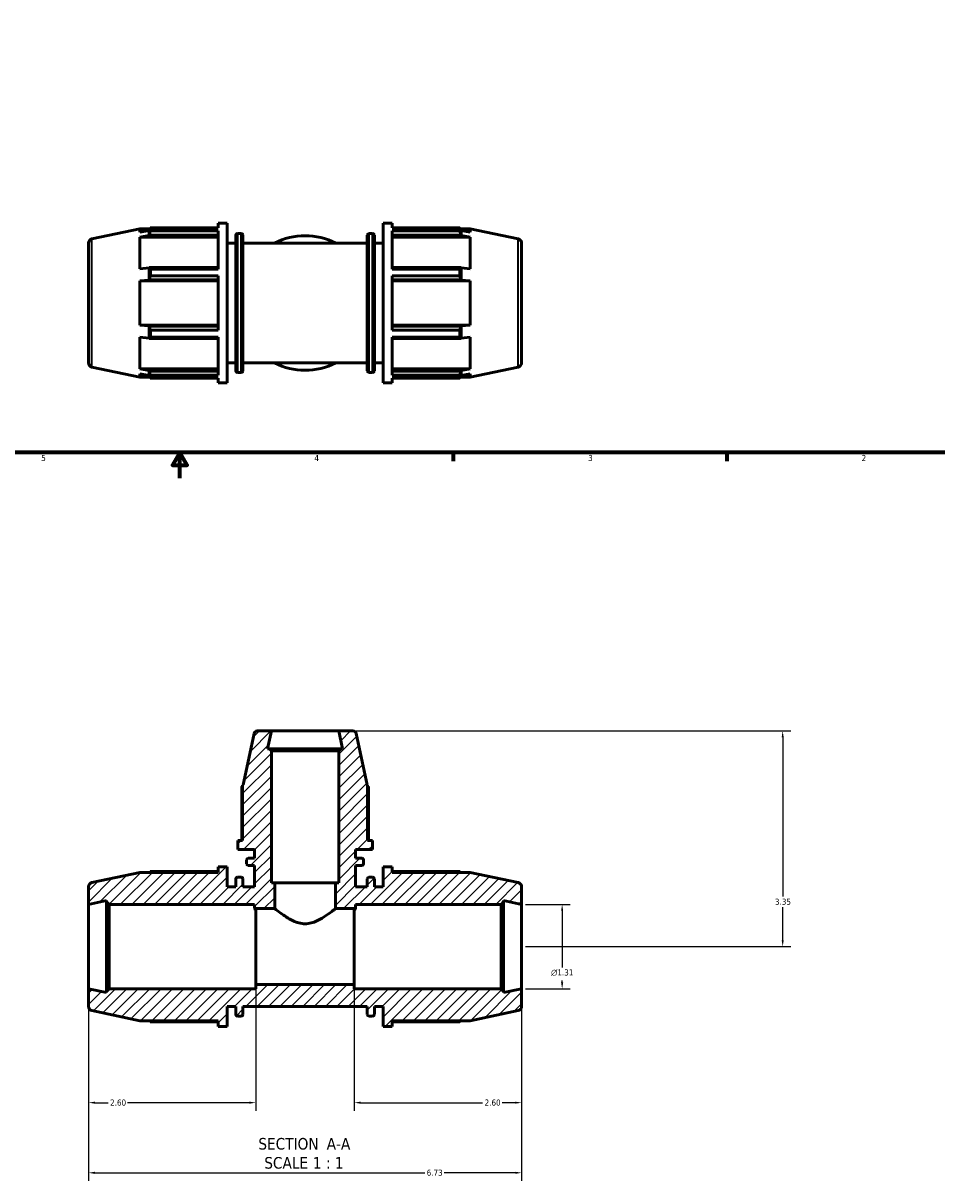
# Model space of a CAD drawing. Header units: inches. Extents: x 0.1 to 44.3, y -10.3 to 31.3.
# Tile 2 of 7: x 14.6 to 28.8, y -10.3 to 7.7. Entities that reach past the tile are written whole.
import ezdxf

# ---------------------------------------------------------------- set-up
doc = ezdxf.new("R2010")
doc.units = ezdxf.units.IN
doc.header["$MEASUREMENT"] = 0
for name, color, linetype, lineweight in [('Border (ANSI)', 7, 'Continuous', 70), ('Dimension (ANSI)', 7, 'Continuous', 25), ('Hatch (ANSI)', 7, 'Continuous', 18), ('Symbol (ANSI)', 7, 'Continuous', 25), ('Visible (ANSI)', 7, 'Continuous', 50), ('Visible Narrow (ANSI)', 7, 'Continuous', 35)]:
    doc.layers.add(name, color=color, linetype=linetype, lineweight=lineweight)
doc.styles.add('Label Text (ANSI)', font='tahoma.ttf')
doc.styles.add('Note Text (ANSI)', font='tahoma.ttf')
doc.dimstyles.new('Default (ANSI)', dxfattribs={"dimtxt": 0.094488, "dimasz": 0.098425, "dimexe": 0.125, "dimexo": 0.0625, "dimgap": 0.031496, "dimtad": 0, "dimtih": 1, "dimtoh": 1, "dimrnd": 1e-08, "dimzin": 4, "dimdsep": 46, "dimtxsty": 'Note Text (ANSI)', "dimcen": 0.09, "dimdle": 0.393701, "dimclrd": 256, "dimclre": 256, "dimclrt": 5, "dimadec": 0, "dimazin": 1, "dimtfac": 1, "dimtofl": 0, "dimtmove": 0, "dimatfit": 3, "dimfxl": 1, "dimtolj": 1, "dimtzin": 4, "dimlwd": -1, "dimlwe": -1, "dimarcsym": 0})

# ---------------------------------------------------------------- blocks, each defined once
blk = doc.blocks.new('Borders Default Border')
at = {"layer": 'Border (ANSI)'}
for p, q in [((21.25, 1), (21.25, 0.866)), ((25.5, 1), (25.5, 0.866))]:
    blk.add_line(p, q, dxfattribs=at)
at = {"layer": 'Border (ANSI)', "flags": 128}
for points in [[(0.5, 1), (0.5, 21), (33.5, 21), (33.5, 1), (0.5, 1)], [(17, 0.6), (17, 1), (16.885, 0.8), (17.115, 0.8), (17, 1)]]:
    blk.add_lwpolyline(points, dxfattribs=at)
at = {"layer": 'Border (ANSI)', "color": 5, "true_color": 0x0000ff, "char_height": 0.0945, "attachment_point": 7, "style": 'Note Text (ANSI)'}
for s, insert in [('5', (14.847, 0.864)), ('4', (19.092, 0.866)), ('3', (23.346, 0.864)), ('2', (27.596, 0.866))]:
    blk.add_mtext(s, dxfattribs=dict(at, insert=insert))
blk = doc.blocks.new('*D7')
at = {"layer": 'Defpoints', "color": 0, "transparency": 16777216}
for p in [(15.582, -7.333), (22.312, -7.333), (22.312, -10.19)]:
    blk.add_point(p, dxfattribs=at)
at = {"layer": 'Dimension (ANSI)', "transparency": 16777216}
for p, q in [((15.582, -7.395), (15.582, -10.315)), ((22.312, -7.395), (22.312, -10.315)), ((15.68, -10.19), (20.806, -10.19)), ((22.213, -10.19), (21.108, -10.19))]:
    blk.add_line(p, q, dxfattribs=at)
for points in [[(15.68, -10.174), (15.68, -10.207), (15.582, -10.19)], [(22.213, -10.174), (22.213, -10.207), (22.312, -10.19)]]:
    blk.add_solid(points, dxfattribs=at)
at = {"layer": 'Dimension (ANSI)', "color": 5, "transparency": 16777216, "insert": (20.837, -10.141), "char_height": 0.0945, "attachment_point": 1, "style": 'Note Text (ANSI)'}
blk.add_mtext('\\A1;6.73', dxfattribs=at)
blk = doc.blocks.new('*D8')
at = {"layer": 'Defpoints', "color": 0, "transparency": 16777216}
for p in [(19.47, -3.327), (22.312, -6.677), (26.369, -6.677)]:
    blk.add_point(p, dxfattribs=at)
at = {"layer": 'Dimension (ANSI)', "transparency": 16777216}
for p, q in [((19.533, -3.327), (26.494, -3.327)), ((26.369, -3.426), (26.369, -5.901)), ((26.369, -6.579), (26.369, -6.063)), ((22.374, -6.677), (26.494, -6.677))]:
    blk.add_line(p, q, dxfattribs=at)
for points in [[(26.353, -3.426), (26.385, -3.426), (26.369, -3.327)], [(26.353, -6.579), (26.385, -6.579), (26.369, -6.677)]]:
    blk.add_solid(points, dxfattribs=at)
at = {"layer": 'Dimension (ANSI)', "color": 5, "transparency": 16777216, "insert": (26.249, -5.933), "char_height": 0.0945, "attachment_point": 1, "style": 'Note Text (ANSI)'}
blk.add_mtext('\\A1;3.35', dxfattribs=at)
blk = doc.blocks.new('*D9')
at = {"layer": 'Defpoints', "color": 0, "transparency": 16777216}
for p in [(22.312, -6.022), (22.312, -7.333), (22.942, -7.333)]:
    blk.add_point(p, dxfattribs=at)
at = {"layer": 'Dimension (ANSI)', "transparency": 16777216}
for p, q in [((22.374, -6.022), (23.067, -6.022)), ((22.942, -6.12), (22.942, -6.999)), ((22.374, -7.333), (23.067, -7.333)), ((22.942, -7.234), (22.942, -7.205))]:
    blk.add_line(p, q, dxfattribs=at)
for points in [[(22.925, -6.12), (22.958, -6.12), (22.942, -6.022)], [(22.925, -7.234), (22.958, -7.234), (22.942, -7.333)]]:
    blk.add_solid(points, dxfattribs=at)
at = {"layer": 'Dimension (ANSI)', "color": 5, "transparency": 16777216, "insert": (22.77, -7.031), "char_height": 0.09449, "attachment_point": 1, "style": 'Note Text (ANSI)'}
blk.add_mtext('\\A1;{\\fAIGDT|b0|i0;\\H0.0945;\\ln}\\fTahoma|b0|i0;\\H0.0945;1.31', dxfattribs=at)
blk = doc.blocks.new('*D11')
at = {"layer": 'Defpoints', "color": 0, "transparency": 16777216}
for p in [(19.712, -7.267), (22.312, -7.333), (22.312, -9.101)]:
    blk.add_point(p, dxfattribs=at)
at = {"layer": 'Dimension (ANSI)', "transparency": 16777216}
for p, q in [((19.712, -7.33), (19.712, -9.226)), ((22.312, -7.395), (22.312, -9.226)), ((19.81, -9.101), (21.705, -9.101)), ((22.213, -9.101), (22.008, -9.101))]:
    blk.add_line(p, q, dxfattribs=at)
for points in [[(19.81, -9.085), (19.81, -9.117), (19.712, -9.101)], [(22.213, -9.085), (22.213, -9.117), (22.312, -9.101)]]:
    blk.add_solid(points, dxfattribs=at)
at = {"layer": 'Dimension (ANSI)', "color": 5, "transparency": 16777216, "insert": (21.737, -9.052), "char_height": 0.0945, "attachment_point": 1, "style": 'Note Text (ANSI)'}
blk.add_mtext('\\A1;2.60', dxfattribs=at)
blk = doc.blocks.new('*D12')
at = {"layer": 'Defpoints', "color": 0, "transparency": 16777216}
for p in [(15.582, -7.333), (18.182, -7.267), (15.582, -9.101)]:
    blk.add_point(p, dxfattribs=at)
at = {"layer": 'Dimension (ANSI)', "transparency": 16777216}
for p, q in [((18.182, -7.33), (18.182, -9.226)), ((15.582, -7.395), (15.582, -9.226)), ((15.68, -9.101), (15.885, -9.101)), ((18.083, -9.101), (16.188, -9.101))]:
    blk.add_line(p, q, dxfattribs=at)
for points in [[(15.68, -9.085), (15.68, -9.117), (15.582, -9.101)], [(18.083, -9.085), (18.083, -9.117), (18.182, -9.101)]]:
    blk.add_solid(points, dxfattribs=at)
at = {"layer": 'Dimension (ANSI)', "color": 5, "transparency": 16777216, "insert": (15.917, -9.052), "char_height": 0.0945, "attachment_point": 1, "style": 'Note Text (ANSI)'}
blk.add_mtext('\\A1;2.60', dxfattribs=at)

msp = doc.modelspace()

# ---------------------------------------------------------------- hatches: boundary and pattern name
at = {"layer": 'Hatch (ANSI)'}
h = msp.add_hatch(dxfattribs=at)
h.set_pattern_fill('ANSI31', color=256, style=0)
edge = h.paths.add_edge_path()
edge.add_ellipse((22.246, -7.607), major_axis=(0.0641, 0.0136), ratio=1, start_angle=270, end_angle=348)
edge.add_line((22.312, -7.607), (22.312, -7.333))
edge.add_line((22.312, -7.333), (22.031, -7.392))
edge.add_line((22.031, -7.392), (22.031, -7.372))
edge.add_line((22.031, -7.372), (21.992, -7.333))
edge.add_line((21.992, -7.333), (19.712, -7.333))
edge.add_line((19.712, -7.333), (19.712, -7.267))
edge.add_line((19.712, -7.267), (18.182, -7.267))
edge.add_line((18.182, -7.267), (18.182, -7.333))
edge.add_line((18.182, -7.333), (15.902, -7.333))
edge.add_line((15.902, -7.333), (15.862, -7.372))
edge.add_line((15.862, -7.372), (15.862, -7.392))
edge.add_line((15.862, -7.392), (15.582, -7.333))
edge.add_line((15.582, -7.333), (15.582, -7.607))
edge.add_ellipse((15.647, -7.607), major_axis=(0, -0.0656), ratio=1, start_angle=270, end_angle=348)
edge.add_line((15.634, -7.671), (16.381, -7.83))
edge.add_line((16.381, -7.83), (17.596, -7.83))
edge.add_line((17.596, -7.83), (17.596, -7.917))
edge.add_line((17.596, -7.917), (17.735, -7.917))
edge.add_line((17.735, -7.917), (17.735, -7.607))
edge.add_line((17.735, -7.607), (17.87, -7.607))
edge.add_line((17.87, -7.607), (17.87, -7.73))
edge.add_ellipse((17.896, -7.73), major_axis=(0, -0.0262), ratio=1, start_angle=270, end_angle=360)
edge.add_line((17.896, -7.756), (17.956, -7.756))
edge.add_ellipse((17.956, -7.73), major_axis=(0.0262, 0), ratio=1, start_angle=270, end_angle=360)
edge.add_line((17.982, -7.73), (17.982, -7.607))
edge.add_line((17.982, -7.607), (19.911, -7.607))
edge.add_line((19.911, -7.607), (19.911, -7.73))
edge.add_ellipse((19.938, -7.73), major_axis=(0, -0.0262), ratio=1, start_angle=270, end_angle=360)
edge.add_line((19.938, -7.756), (19.997, -7.756))
edge.add_ellipse((19.997, -7.73), major_axis=(0.0262, 0), ratio=1, start_angle=270, end_angle=360)
edge.add_line((20.024, -7.73), (20.024, -7.607))
edge.add_line((20.024, -7.607), (20.158, -7.607))
edge.add_line((20.158, -7.607), (20.158, -7.917))
edge.add_line((20.158, -7.917), (20.298, -7.917))
edge.add_line((20.298, -7.917), (20.298, -7.83))
edge.add_line((20.298, -7.83), (21.512, -7.83))
edge.add_line((21.512, -7.83), (22.26, -7.671))
edge = h.paths.add_edge_path()
edge.add_line((19.502, -3.606), (19.47, -3.638))
edge.add_line((19.47, -3.638), (19.47, -5.687))
edge.add_line((19.47, -5.687), (19.418, -5.687))
edge.add_line((19.418, -5.687), (19.418, -6.087))
edge.add_line((19.418, -6.087), (19.731, -6.087))
edge.add_line((19.731, -6.087), (19.731, -6.022))
edge.add_line((19.731, -6.022), (21.992, -6.022))
edge.add_line((21.992, -6.022), (22.031, -5.982))
edge.add_line((22.031, -5.982), (22.031, -5.962))
edge.add_line((22.031, -5.962), (22.312, -6.022))
edge.add_line((22.312, -6.022), (22.312, -5.747))
edge.add_ellipse((22.246, -5.747), major_axis=(0, 0.0656), ratio=1, start_angle=270, end_angle=348)
edge.add_line((22.26, -5.683), (21.512, -5.524))
edge.add_line((21.512, -5.524), (20.298, -5.524))
edge.add_line((20.298, -5.524), (20.298, -5.437))
edge.add_line((20.298, -5.437), (20.158, -5.437))
edge.add_line((20.158, -5.437), (20.158, -5.747))
edge.add_line((20.158, -5.747), (20.024, -5.747))
edge.add_line((20.024, -5.747), (20.024, -5.625))
edge.add_ellipse((19.997, -5.625), major_axis=(0, 0.0262), ratio=1, start_angle=270, end_angle=360)
edge.add_line((19.997, -5.598), (19.938, -5.598))
edge.add_ellipse((19.938, -5.625), major_axis=(-0.0262, 0), ratio=1, start_angle=270, end_angle=360)
edge.add_line((19.911, -5.625), (19.911, -5.747))
edge.add_line((19.911, -5.747), (19.731, -5.747))
edge.add_line((19.731, -5.747), (19.731, -5.415))
edge.add_line((19.731, -5.415), (19.83, -5.415))
edge.add_ellipse((19.83, -5.389), major_axis=(0.0262, 0), ratio=1, start_angle=270, end_angle=360)
edge.add_line((19.856, -5.389), (19.856, -5.33))
edge.add_ellipse((19.83, -5.33), major_axis=(0, 0.0262), ratio=1, start_angle=270, end_angle=360)
edge.add_line((19.83, -5.304), (19.731, -5.304))
edge.add_line((19.731, -5.304), (19.731, -5.17))
edge.add_line((19.731, -5.17), (19.992, -5.17))
edge.add_line((19.992, -5.17), (19.992, -5.03))
edge.add_line((19.992, -5.03), (19.919, -5.03))
edge.add_line((19.919, -5.03), (19.919, -4.167))
edge.add_line((19.919, -4.167), (19.91, -4.165))
edge.add_line((19.91, -4.165), (19.741, -3.369))
edge.add_ellipse((19.69, -3.379), major_axis=(-0.0109, 0.0512), ratio=1, start_angle=270, end_angle=348)
edge.add_line((19.69, -3.327), (19.47, -3.327))
edge.add_line((19.47, -3.327), (19.53, -3.606))
edge.add_line((19.53, -3.606), (19.502, -3.606))
edge = h.paths.add_edge_path()
edge.add_line((18.423, -3.638), (18.392, -3.606))
edge.add_line((18.392, -3.606), (18.364, -3.606))
edge.add_line((18.364, -3.606), (18.423, -3.327))
edge.add_line((18.423, -3.327), (18.204, -3.327))
edge.add_ellipse((18.204, -3.379), major_axis=(-0.0524, 0), ratio=1, start_angle=270, end_angle=348)
edge.add_line((18.153, -3.369), (17.983, -4.165))
edge.add_line((17.983, -4.165), (17.975, -4.167))
edge.add_line((17.975, -4.167), (17.975, -5.03))
edge.add_line((17.975, -5.03), (17.902, -5.03))
edge.add_line((17.902, -5.03), (17.902, -5.17))
edge.add_line((17.902, -5.17), (18.163, -5.17))
edge.add_line((18.163, -5.17), (18.163, -5.304))
edge.add_line((18.163, -5.304), (18.064, -5.304))
edge.add_ellipse((18.064, -5.33), major_axis=(-0.0262, 0), ratio=1, start_angle=270, end_angle=360)
edge.add_line((18.038, -5.33), (18.038, -5.389))
edge.add_ellipse((18.064, -5.389), major_axis=(0, -0.0262), ratio=1, start_angle=270, end_angle=360)
edge.add_line((18.064, -5.415), (18.163, -5.415))
edge.add_line((18.163, -5.415), (18.163, -5.747))
edge.add_line((18.163, -5.747), (17.982, -5.747))
edge.add_line((17.982, -5.747), (17.982, -5.625))
edge.add_ellipse((17.956, -5.625), major_axis=(0, 0.0262), ratio=1, start_angle=270, end_angle=360)
edge.add_line((17.956, -5.598), (17.896, -5.598))
edge.add_ellipse((17.896, -5.625), major_axis=(-0.0262, 0), ratio=1, start_angle=270, end_angle=360)
edge.add_line((17.87, -5.625), (17.87, -5.747))
edge.add_line((17.87, -5.747), (17.735, -5.747))
edge.add_line((17.735, -5.747), (17.735, -5.437))
edge.add_line((17.735, -5.437), (17.596, -5.437))
edge.add_line((17.596, -5.437), (17.596, -5.524))
edge.add_line((17.596, -5.524), (16.381, -5.524))
edge.add_line((16.381, -5.524), (15.634, -5.683))
edge.add_ellipse((15.647, -5.747), major_axis=(-0.0641, -0.0136), ratio=1, start_angle=270, end_angle=348)
edge.add_line((15.582, -5.747), (15.582, -6.022))
edge.add_line((15.582, -6.022), (15.862, -5.962))
edge.add_line((15.862, -5.962), (15.862, -5.982))
edge.add_line((15.862, -5.982), (15.902, -6.022))
edge.add_line((15.902, -6.022), (18.163, -6.022))
edge.add_line((18.163, -6.022), (18.163, -6.087))
edge.add_line((18.163, -6.087), (18.476, -6.087))
edge.add_line((18.476, -6.087), (18.476, -5.687))
edge.add_line((18.476, -5.687), (18.423, -5.687))
edge.add_line((18.423, -5.687), (18.423, -3.638))

# ---------------------------------------------------------------- linework, layer by layer
at = {"layer": 'Visible (ANSI)'}
for p, q in [((17.596, 4.487), (17.596, 4.56)), ((17.596, 4.56), (17.735, 4.56)), ((17.735, 2.08), (17.735, 4.56)), ((20.158, 2.08), (20.158, 4.56)), ((20.158, 4.56), (20.298, 4.56)), ((20.298, 4.487), (20.298, 4.56)), ((15.634, 4.315), (16.381, 4.474)), ((16.381, 4.474), (16.381, 4.42)), ((16.381, 4.474), (16.535, 4.474)), ((16.524, 4.449), (16.381, 4.42)), ((16.381, 4.343), (16.524, 4.37)), ((17.596, 4.343), (16.381, 4.343)), ((16.381, 4.343), (16.381, 3.853)), ((16.526, 4.456), (16.524, 4.449)), ((16.524, 4.37), (16.524, 4.449)), ((16.524, 4.37), (16.526, 4.376)), ((16.526, 4.376), (17.596, 4.376)), ((16.542, 4.487), (17.596, 4.487)), ((16.542, 4.442), (16.542, 4.487)), ((17.596, 4.442), (16.542, 4.442)), ((17.596, 3.848), (17.596, 4.442)), ((17.87, 2.268), (17.87, 4.373)), ((17.896, 4.399), (17.956, 4.399)), ((17.982, 4.373), (17.982, 2.268)), ((19.911, 2.268), (19.911, 4.373)), ((19.938, 4.399), (19.997, 4.399)), ((20.024, 4.373), (20.024, 2.268)), ((20.298, 4.487), (21.351, 4.487)), ((20.298, 3.848), (20.298, 4.442)), ((21.351, 4.442), (20.298, 4.442)), ((20.298, 4.376), (21.367, 4.376)), ((20.298, 4.343), (21.512, 4.343)), ((21.351, 4.442), (21.351, 4.487)), ((21.358, 4.474), (21.512, 4.474)), ((21.37, 4.449), (21.367, 4.456)), ((21.367, 4.376), (21.37, 4.37)), ((21.512, 4.42), (21.37, 4.449)), ((21.37, 4.37), (21.37, 4.449)), ((21.37, 4.37), (21.512, 4.343)), ((21.512, 4.42), (21.512, 4.474)), ((22.26, 4.315), (21.512, 4.474)), ((21.512, 3.853), (21.512, 4.343)), ((15.582, 4.251), (15.582, 2.39)), ((17.735, 4.25), (17.87, 4.25)), ((17.982, 4.25), (19.911, 4.25)), ((20.024, 4.25), (20.158, 4.25)), ((22.312, 4.251), (22.312, 2.39)), ((16.524, 3.867), (16.381, 3.853)), ((16.526, 3.87), (16.524, 3.867)), ((16.524, 3.676), (16.524, 3.867)), ((17.596, 3.87), (16.526, 3.87)), ((16.542, 3.848), (17.596, 3.848)), ((16.542, 3.74), (16.542, 3.848)), ((21.367, 3.87), (20.298, 3.87)), ((20.298, 3.848), (21.351, 3.848)), ((21.351, 3.74), (21.351, 3.848)), ((21.37, 3.867), (21.367, 3.87)), ((21.512, 3.853), (21.37, 3.867)), ((21.37, 3.676), (21.37, 3.867)), ((16.381, 3.667), (16.524, 3.676)), ((17.596, 3.667), (16.381, 3.667)), ((16.381, 3.667), (16.381, 2.974)), ((16.524, 3.676), (16.526, 3.678)), ((16.526, 3.678), (17.596, 3.678)), ((17.596, 3.74), (16.542, 3.74)), ((17.596, 2.9), (17.596, 3.74)), ((20.298, 2.9), (20.298, 3.74)), ((21.351, 3.74), (20.298, 3.74)), ((20.298, 3.678), (21.367, 3.678)), ((20.298, 3.667), (21.512, 3.667)), ((21.367, 3.678), (21.37, 3.676)), ((21.37, 3.676), (21.512, 3.667)), ((21.512, 2.974), (21.512, 3.667)), ((17.596, 2.974), (16.381, 2.974)), ((16.524, 2.964), (16.381, 2.974)), ((16.526, 2.962), (16.524, 2.964)), ((16.524, 2.774), (16.524, 2.964)), ((17.596, 2.962), (16.526, 2.962)), ((16.542, 2.9), (17.596, 2.9)), ((16.542, 2.792), (16.542, 2.9)), ((20.298, 2.974), (21.512, 2.974)), ((21.367, 2.962), (20.298, 2.962)), ((20.298, 2.9), (21.351, 2.9)), ((21.351, 2.792), (21.351, 2.9)), ((21.37, 2.964), (21.367, 2.962)), ((21.512, 2.974), (21.37, 2.964)), ((21.37, 2.774), (21.37, 2.964)), ((16.381, 2.788), (16.524, 2.774)), ((16.381, 2.788), (16.381, 2.297)), ((16.524, 2.774), (16.526, 2.771)), ((16.526, 2.771), (17.596, 2.771)), ((17.596, 2.792), (16.542, 2.792)), ((17.596, 2.198), (17.596, 2.792)), ((20.298, 2.198), (20.298, 2.792)), ((21.351, 2.792), (20.298, 2.792)), ((20.298, 2.771), (21.367, 2.771)), ((21.367, 2.771), (21.37, 2.774)), ((21.37, 2.774), (21.512, 2.788)), ((21.512, 2.297), (21.512, 2.788)), ((17.735, 2.39), (17.87, 2.39)), ((17.982, 2.39), (19.911, 2.39)), ((20.024, 2.39), (20.158, 2.39)), ((15.634, 2.326), (16.381, 2.167)), ((17.596, 2.297), (16.381, 2.297)), ((16.524, 2.271), (16.381, 2.297)), ((16.381, 2.22), (16.524, 2.192)), ((16.381, 2.22), (16.381, 2.167)), ((16.381, 2.167), (16.535, 2.167)), ((16.526, 2.264), (16.524, 2.271)), ((16.524, 2.192), (16.524, 2.271)), ((16.524, 2.192), (16.526, 2.185)), ((17.596, 2.264), (16.526, 2.264)), ((16.542, 2.198), (17.596, 2.198)), ((16.542, 2.154), (16.542, 2.198)), ((17.896, 2.242), (17.956, 2.242)), ((19.938, 2.242), (19.997, 2.242)), ((20.298, 2.297), (21.512, 2.297)), ((21.367, 2.264), (20.298, 2.264)), ((20.298, 2.198), (21.351, 2.198)), ((21.351, 2.154), (21.351, 2.198)), ((21.358, 2.167), (21.512, 2.167)), ((21.37, 2.271), (21.367, 2.264)), ((21.367, 2.185), (21.37, 2.192)), ((21.512, 2.297), (21.37, 2.271)), ((21.37, 2.192), (21.37, 2.271)), ((21.37, 2.192), (21.512, 2.22)), ((22.26, 2.326), (21.512, 2.167)), ((21.512, 2.167), (21.512, 2.22)), ((17.596, 2.154), (16.542, 2.154)), ((17.596, 2.08), (17.596, 2.154)), ((17.596, 2.08), (17.735, 2.08)), ((20.158, 2.08), (20.298, 2.08)), ((20.298, 2.08), (20.298, 2.154)), ((21.351, 2.154), (20.298, 2.154)), ((18.153, -3.369), (17.983, -4.165)), ((18.423, -3.327), (18.204, -3.327)), ((18.364, -3.606), (18.423, -3.327)), ((19.47, -3.327), (18.423, -3.327)), ((19.69, -3.327), (19.47, -3.327)), ((19.47, -3.327), (19.53, -3.606)), ((19.91, -4.165), (19.741, -3.369)), ((18.392, -3.606), (18.364, -3.606)), ((18.423, -3.638), (18.392, -3.606)), ((19.502, -3.606), (18.392, -3.606)), ((18.423, -5.687), (18.423, -3.638)), ((18.423, -3.638), (19.47, -3.638)), ((19.502, -3.606), (19.47, -3.638)), ((19.47, -3.638), (19.47, -5.687)), ((19.53, -3.606), (19.502, -3.606)), ((17.964, -4.191), (17.964, -5.03)), ((17.983, -4.165), (17.975, -4.167)), ((17.975, -4.167), (17.975, -5.03)), ((19.919, -4.167), (19.91, -4.165)), ((19.919, -5.03), (19.919, -4.167)), ((19.93, -5.03), (19.93, -4.191)), ((17.975, -5.03), (17.902, -5.03)), ((17.902, -5.03), (17.902, -5.17)), ((19.992, -5.03), (19.919, -5.03)), ((19.992, -5.17), (19.992, -5.03)), ((17.902, -5.17), (18.163, -5.17)), ((18.163, -5.17), (18.163, -5.304)), ((19.731, -5.304), (19.731, -5.17)), ((19.731, -5.17), (19.992, -5.17)), ((18.038, -5.33), (18.038, -5.389)), ((18.163, -5.304), (18.064, -5.304)), ((19.83, -5.304), (19.731, -5.304)), ((19.856, -5.389), (19.856, -5.33)), ((16.381, -5.524), (15.634, -5.683)), ((17.596, -5.524), (16.381, -5.524)), ((17.596, -5.51), (16.542, -5.51)), ((17.735, -5.437), (17.596, -5.437)), ((17.596, -5.437), (17.596, -5.524)), ((17.735, -5.747), (17.735, -5.437)), ((18.064, -5.415), (18.163, -5.415)), ((18.163, -5.415), (18.163, -5.747)), ((19.731, -5.747), (19.731, -5.415)), ((19.731, -5.415), (19.83, -5.415)), ((20.298, -5.437), (20.158, -5.437)), ((20.158, -5.437), (20.158, -5.747)), ((20.298, -5.524), (20.298, -5.437)), ((21.351, -5.51), (20.298, -5.51)), ((21.512, -5.524), (20.298, -5.524)), ((22.26, -5.683), (21.512, -5.524)), ((15.582, -5.747), (15.582, -6.022)), ((17.87, -5.747), (17.735, -5.747)), ((17.87, -5.625), (17.87, -5.747)), ((17.956, -5.598), (17.896, -5.598)), ((17.982, -5.747), (17.982, -5.625)), ((18.163, -5.747), (17.982, -5.747)), ((18.476, -5.687), (18.423, -5.687)), ((18.476, -6.087), (18.476, -5.687)), ((19.418, -5.687), (18.476, -5.687)), ((19.47, -5.687), (19.418, -5.687)), ((19.418, -5.687), (19.418, -6.087)), ((19.911, -5.747), (19.731, -5.747)), ((19.911, -5.625), (19.911, -5.747)), ((19.997, -5.598), (19.938, -5.598)), ((20.024, -5.747), (20.024, -5.625)), ((20.158, -5.747), (20.024, -5.747)), ((22.312, -6.022), (22.312, -5.747)), ((15.582, -6.022), (15.862, -5.962)), ((15.582, -7.333), (15.582, -6.022)), ((15.862, -5.962), (15.862, -5.982)), ((15.862, -5.982), (15.902, -6.022)), ((15.862, -5.982), (15.862, -7.372)), ((15.902, -6.022), (18.163, -6.022)), ((15.902, -7.333), (15.902, -6.022)), ((18.163, -6.022), (18.163, -6.087)), ((18.163, -6.087), (18.476, -6.087)), ((18.182, -7.267), (18.182, -6.112)), ((19.418, -6.087), (19.731, -6.087)), ((19.712, -7.267), (19.712, -6.112)), ((19.731, -6.087), (19.731, -6.022)), ((19.731, -6.022), (21.992, -6.022)), ((21.992, -6.022), (22.031, -5.982)), ((21.992, -6.022), (21.992, -7.333)), ((22.031, -5.982), (22.031, -5.962)), ((22.031, -5.962), (22.312, -6.022)), ((22.031, -7.372), (22.031, -5.982)), ((22.312, -7.333), (22.312, -6.022)), ((15.862, -7.392), (15.582, -7.333)), ((15.582, -7.333), (15.582, -7.607)), ((15.902, -7.333), (15.862, -7.372)), ((15.862, -7.372), (15.862, -7.392)), ((18.182, -7.333), (15.902, -7.333)), ((19.712, -7.267), (18.182, -7.267)), ((18.182, -7.267), (18.182, -7.333)), ((19.712, -7.333), (19.712, -7.267)), ((21.992, -7.333), (19.712, -7.333)), ((22.031, -7.372), (21.992, -7.333)), ((22.312, -7.333), (22.031, -7.392)), ((22.031, -7.392), (22.031, -7.372)), ((22.312, -7.607), (22.312, -7.333)), ((15.634, -7.671), (16.381, -7.83)), ((17.735, -7.917), (17.735, -7.607)), ((17.735, -7.607), (17.87, -7.607)), ((17.87, -7.607), (17.87, -7.73)), ((17.982, -7.73), (17.982, -7.607)), ((17.982, -7.607), (19.911, -7.607)), ((19.911, -7.607), (19.911, -7.73)), ((20.024, -7.73), (20.024, -7.607)), ((20.024, -7.607), (20.158, -7.607)), ((20.158, -7.607), (20.158, -7.917)), ((21.512, -7.83), (22.26, -7.671)), ((16.381, -7.83), (17.596, -7.83)), ((16.542, -7.844), (17.596, -7.844)), ((17.596, -7.83), (17.596, -7.917)), ((17.896, -7.756), (17.956, -7.756)), ((19.938, -7.756), (19.997, -7.756)), ((20.298, -7.917), (20.298, -7.83)), ((20.298, -7.83), (21.512, -7.83)), ((20.298, -7.844), (21.351, -7.844)), ((17.596, -7.917), (17.735, -7.917)), ((20.158, -7.917), (20.298, -7.917))]:
    msp.add_line(p, q, dxfattribs=at)
for centre, radius, start, end in [((17.896, 4.373), 0.0262, 90, 180), ((17.956, 4.373), 0.0262, 0, 90), ((18.947, 3.32), 1.045, 62.8672, 117.1328), ((19.938, 4.373), 0.0262, 90, 180), ((19.997, 4.373), 0.0262, 0, 90), ((15.647, 4.251), 0.0656, 102, 180), ((22.246, 4.251), 0.0656, 0, 78), ((15.647, 2.39), 0.0656, 180, 258), ((18.947, 3.32), 1.045, 242.8672, 297.1328), ((22.246, 2.39), 0.0656, 282, 0), ((17.896, 2.268), 0.0262, 180, 270), ((17.956, 2.268), 0.0262, 270, 0), ((19.938, 2.268), 0.0262, 180, 270), ((19.997, 2.268), 0.0262, 270, 0), ((18.204, -3.379), 0.0524, 90, 168), ((19.69, -3.379), 0.0524, 12, 90), ((18.064, -5.33), 0.0262, 90, 180), ((18.064, -5.389), 0.0262, 180, 270), ((19.83, -5.33), 0.0262, 0, 90), ((19.83, -5.389), 0.0262, 270, 0), ((15.647, -5.747), 0.0656, 102, 180), ((17.896, -5.625), 0.0262, 90, 180), ((17.956, -5.625), 0.0262, 0, 90), ((19.938, -5.625), 0.0262, 90, 180), ((19.997, -5.625), 0.0262, 0, 90), ((22.246, -5.747), 0.0656, 0, 78), ((15.647, -7.607), 0.0656, 180, 258), ((17.896, -7.73), 0.0262, 180, 270), ((17.956, -7.73), 0.0262, 270, 0), ((19.938, -7.73), 0.0262, 180, 270), ((19.997, -7.73), 0.0262, 270, 0), ((22.246, -7.607), 0.0656, 282, 0)]:
    msp.add_arc(centre, radius, start, end, dxfattribs=at)
for points, weights in [([(16.526, 4.456), (16.534, 4.471), (16.542, 4.487)], [1.00011836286, 1.00046761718, 1]), ([(16.542, 4.442), (16.534, 4.409), (16.526, 4.376)], [1, 1.00046761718, 1.00011836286]), ([(21.351, 4.487), (21.36, 4.471), (21.367, 4.456)], [1, 1.00046761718, 1.00011836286]), ([(21.367, 4.376), (21.36, 4.409), (21.351, 4.442)], [1.00011836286, 1.00046761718, 1]), ([(16.526, 3.87), (16.534, 3.859), (16.542, 3.848)], [1.00011836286, 1.00046761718, 1]), ([(21.351, 3.848), (21.36, 3.859), (21.367, 3.87)], [1, 1.00046761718, 1.00011836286]), ([(16.542, 3.74), (16.534, 3.709), (16.526, 3.678)], [1, 1.00046761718, 1.00011836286]), ([(21.367, 3.678), (21.36, 3.709), (21.351, 3.74)], [1.00011836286, 1.00046761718, 1]), ([(16.526, 2.962), (16.534, 2.932), (16.542, 2.9)], [1.00011836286, 1.00046761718, 1]), ([(21.351, 2.9), (21.36, 2.932), (21.367, 2.962)], [1, 1.00046761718, 1.00011836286]), ([(16.542, 2.792), (16.534, 2.781), (16.526, 2.771)], [1, 1.00046761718, 1.00011836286]), ([(21.367, 2.771), (21.36, 2.781), (21.351, 2.792)], [1.00011836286, 1.00046761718, 1]), ([(16.526, 2.264), (16.534, 2.232), (16.542, 2.198)], [1.00011836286, 1.00046761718, 1]), ([(16.542, 2.154), (16.534, 2.17), (16.526, 2.185)], [1, 1.00046761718, 1.00011836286]), ([(21.351, 2.198), (21.36, 2.232), (21.367, 2.264)], [1, 1.00046761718, 1.00011836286]), ([(21.367, 2.185), (21.36, 2.17), (21.351, 2.154)], [1.00011836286, 1.00046761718, 1]), ([(17.975, -4.185), (17.969, -4.188), (17.964, -4.191)], [1.00055923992, 1.00035368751, 1]), ([(19.93, -4.191), (19.924, -4.188), (19.919, -4.185)], [1, 1.00035368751, 1.00055923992]), ([(16.542, -5.51), (16.539, -5.517), (16.535, -5.524)], [1, 1.00019915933, 1.00025014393]), ([(21.358, -5.524), (21.355, -5.517), (21.351, -5.51)], [1.00025014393, 1.00019915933, 1]), ([(16.535, -7.83), (16.539, -7.837), (16.542, -7.844)], [1.00025014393, 1.00019915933, 1]), ([(21.351, -7.844), (21.355, -7.837), (21.358, -7.83)], [1, 1.00019915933, 1.00025014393])]:
    msp.add_rational_spline(points, weights, degree=2, dxfattribs=at)
for points, knots in [([(18.182, -6.112), (18.178, -6.107), (18.175, -6.103), (18.166, -6.091), (18.163, -6.087), (18.163, -6.087)], [1.9593824, 1.9593824, 1.9593824, 1.9593824, 2.0954035, 2.0954035, 2.3910375, 2.3910375, 2.3910375, 2.3910375]), ([(18.476, -6.087), (18.476, -6.087), (18.479, -6.09), (18.491, -6.1), (18.501, -6.107), (18.538, -6.136), (18.574, -6.163), (18.655, -6.218), (18.706, -6.251), (18.791, -6.29), (18.821, -6.302), (18.883, -6.318), (18.915, -6.322), (18.979, -6.322), (19.011, -6.318), (19.073, -6.302), (19.103, -6.29), (19.188, -6.251), (19.239, -6.218), (19.32, -6.163), (19.356, -6.136), (19.393, -6.107), (19.402, -6.1), (19.415, -6.09), (19.418, -6.087), (19.418, -6.087)], [1.932578, 1.932578, 1.932578, 1.932578, 2.170371, 2.170371, 2.408164, 2.408164, 2.88375, 2.88375, 3.374453, 3.374453, 3.619805, 3.619805, 3.865156, 3.865156, 4.110508, 4.110508, 4.35586, 4.35586, 4.846563, 4.846563, 5.322149, 5.322149, 5.559942, 5.559942, 5.797735, 5.797735, 5.797735, 5.797735]), ([(19.731, -6.087), (19.731, -6.087), (19.728, -6.091), (19.719, -6.103), (19.716, -6.107), (19.712, -6.112)], [-2.3910375, -2.3910375, -2.3910375, -2.3910375, -2.0954035, -2.0954035, -1.9593824, -1.9593824, -1.9593824, -1.9593824])]:
    msp.add_open_spline(points, degree=3, knots=knots, dxfattribs=at)
at = {"layer": 'Visible Narrow (ANSI)'}
for p, q in [((17.896, 4.386), (17.896, 2.255)), ((17.956, 2.255), (17.956, 4.386)), ((19.938, 4.386), (19.938, 2.255)), ((19.997, 2.255), (19.997, 4.386)), ((15.634, 2.338), (15.634, 4.302)), ((22.26, 2.338), (22.26, 4.302))]:
    msp.add_line(p, q, dxfattribs=at)

# ---------------------------------------------------------------- block references
msp.add_blockref('Borders Default Border', (0, 0))

# ---------------------------------------------------------------- texts
at = {"layer": 'Symbol (ANSI)', "char_height": 0.18, "attachment_point": 7, "style": 'Label Text (ANSI)'}
for s, insert in [('SECTION', (18.221, -9.833)), (' A-A', (19.215, -9.829)), ('SCALE', (18.313, -10.129)), (' 1 : 1', (19.001, -10.126))]:
    msp.add_mtext(s, dxfattribs=dict(at, insert=insert))

# ---------------------------------------------------------------- dimensions: what is measured, and where the dimension line sits
at = {"layer": 'Dimension (ANSI)'}
for base, p1, p2, angle, override, picture, middle in [((26.369, -6.677), (19.47, -3.327), (22.312, -6.677), 270, {"dimgap": 0.031496, "dimdec": 2, "dimtol": 0, "dimlim": 0, "dimtp": 0, "dimtm": 0, "dimtdec": 2, "dimatfit": 1}, '*D8', (26.369, -5.982)), ((15.582, -9.101), (18.182, -7.267), (15.582, -7.333), 180, {"dimgap": 0.031496, "dimtih": 0, "dimtoh": 0, "dimdec": 2, "dimtol": 0, "dimlim": 0, "dimtp": 0, "dimtm": 0, "dimtdec": 2, "dimatfit": 1}, '*D12', (16.037, -9.101)), ((22.312, -10.19), (15.582, -7.333), (22.312, -7.333), 180, {"dimgap": 0.031496, "dimtih": 0, "dimtoh": 0, "dimdec": 2, "dimtol": 0, "dimlim": 0, "dimtp": 0, "dimtm": 0, "dimtdec": 2, "dimatfit": 1}, '*D7', (20.957, -10.19)), ((22.312, -9.101), (19.712, -7.267), (22.312, -7.333), 180, {"dimgap": 0.031496, "dimtih": 0, "dimtoh": 0, "dimdec": 2, "dimtol": 0, "dimlim": 0, "dimtp": 0, "dimtm": 0, "dimtdec": 2, "dimatfit": 1}, '*D11', (21.857, -9.101))]:
    dim = msp.add_linear_dim(base=base, p1=p1, p2=p2, angle=angle, dimstyle='Default (ANSI)', override=override, dxfattribs=at)
    dim.commit()
    dim.dimension.update_dxf_attribs({"geometry": picture, "text_midpoint": middle, "dimtype": 160})
dim = msp.add_linear_dim(base=(22.942, -7.333), p1=(22.312, -6.022), p2=(22.312, -7.333), angle=90, text='{\\fAIGDT|b0|i0;\\H0.0945;\\ln}\\fTahoma|b0|i0;\\H0.0945;<>', dimstyle='Default (ANSI)', override={"dimgap": 0.031496, "dimdec": 2, "dimtol": 0, "dimlim": 0, "dimtp": 0, "dimtm": 0, "dimtdec": 2, "dimatfit": 1}, dxfattribs=at)
dim.commit()
dim.dimension.update_dxf_attribs({"geometry": '*D9', "text_midpoint": (22.942, -7.102), "dimtype": 160})

doc.saveas('drawing.dxf')
